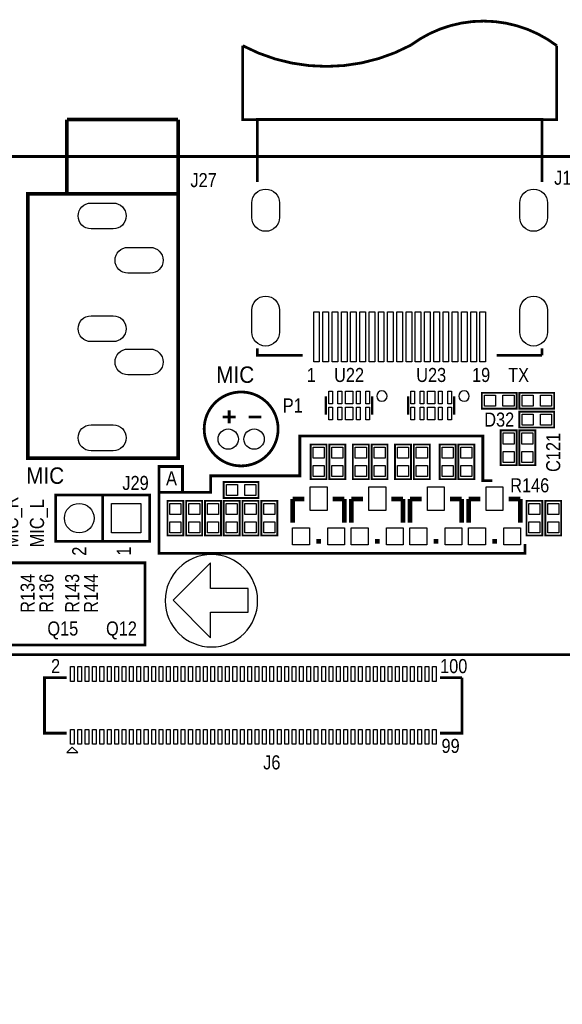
# Model space of a CAD drawing. Extents: x 0 to 133, y -5 to 106.
# Tile 7 of 9: x 46 to 76, y 50 to 103. Entities that reach past the tile are written whole.
import ezdxf
from ezdxf.enums import TextEntityAlignment as Align

# ---------------------------------------------------------------- set-up
doc = ezdxf.new("R2010")
doc.units = 0
for name, color, linetype in [('BG_OUTLINE', 1, 'CONTINUOUS'), ('BG_SILKSCREEN_TOP', 7, 'CONTINUOUS'), ('PG_SILKSCREEN_TOP', 254, 'CONTINUOUS'), ('PIN_TOP', 92, 'CONTINUOUS'), ('RD_SILKSCREEN_TOP', 7, 'CONTINUOUS')]:
    doc.layers.add(name, color=color, linetype=linetype)

msp = doc.modelspace()

# ---------------------------------------------------------------- linework, layer by layer
at = {"layer": 'BG_OUTLINE', "const_width": 0.1524}
msp.add_lwpolyline([(0, 2.999994), (0, 92.999814, -0.414214), (2.999994, 95.999808), (129.99974, 95.999808, -0.414214), (132.999734, 92.999814), (132.999734, 2.999994, -0.414214), (129.99974, 0), (2.999994, 0, -0.414214), (0, 2.999994)], format="xyb", dxfattribs=at)
at = {"layer": 'BG_SILKSCREEN_TOP', "const_width": 0.1524}
for points in [[(73.787, 75.040998), (73.787, 74.532998), (53.975, 74.532998), (53.975, 77.834998), (56.769, 77.834998), (56.769, 78.723998), (61.595, 78.723998), (61.595, 80.882998), (71.501, 80.882998), (71.501, 78.469998), (72.009, 78.469998)], [(53.975, 77.834998), (53.975, 79.231998), (55.245, 79.231998), (55.245, 77.834998)], [(36.068, 73.008998), (36.068, 74.405998), (34.798, 74.405998), (34.798, 73.008998), (37.592, 73.008998), (37.592, 74.024998), (53.213, 74.024998), (53.213, 69.579998), (34.798, 69.579998), (34.798, 73.008998)], [(79.296006, 69.051272), (13.295884, 69.051272)]]:
    msp.add_lwpolyline(points, dxfattribs=at)
at = {"layer": 'BG_SILKSCREEN_TOP'}
msp.add_lwpolyline([(56.811672, 74.472394, 1), (56.811672, 69.47215, 1)], format="xyb", close=True, dxfattribs=at)
msp.add_lwpolyline([(56.769, 72.630386), (56.769, 74.027386), (54.737, 71.995386), (56.769, 69.963386), (56.769, 71.360386), (58.801, 71.360386), (58.801, 72.630386)], close=True, dxfattribs=at)
at = {"layer": 'PG_SILKSCREEN_TOP', "const_width": 0.150012}
for points in [[(75.499874, 101.999796, 0.33328), (67.599865, 102.022097)], [(67.599865, 102.022097, -0.249814), (58.499858, 101.999796)], [(60.419996, 81.263998, 1.000001), (56.420004, 81.263973, 0.999999), (60.419996, 81.263998)]]:
    msp.add_lwpolyline(points, format="xyb", dxfattribs=at)
at = {"layer": 'PG_SILKSCREEN_TOP'}
for points, const_width in [([(75.499874, 101.999796), (75.499874, 97.999804), (58.499858, 97.999804), (58.499858, 101.999796)], 0.150012), ([(55.009796, 93.986604), (46.881796, 93.986604), (46.881796, 79.686582), (55.009796, 79.686582), (55.009796, 94.062804), (55.009796, 97.999804)], 0.2), ([(48.989996, 97.999804), (48.989996, 94.062804)], 0.2), ([(55.009796, 97.999804), (48.989996, 97.999804)], 0.2), ([(59.297062, 94.622087), (59.297062, 97.999804), (74.70267, 97.999804), (74.70267, 94.622087)], 0.1524), ([(74.70267, 97.999804), (74.70267, 95.999783), (59.297062, 95.999783), (59.297062, 97.999804)], 0.150012), ([(61.749965, 85.244381), (59.297062, 85.244381), (59.297062, 85.622105)], 0.1524), ([(74.70267, 85.244381), (72.249767, 85.244381)], 0.1524), ([(74.70267, 85.622105), (74.70267, 85.244381)], 0.1524), ([(63.012066, 82.033872), (63.012066, 83.03387)], 0.127), ([(65.511934, 82.033872), (65.511934, 83.03387)], 0.127), ([(67.457066, 82.033872), (67.457066, 83.03387)], 0.127), ([(69.956934, 82.033872), (69.956934, 83.03387)], 0.127), ([(71.4502, 83.219798), (73.3298, 83.219798), (73.3298, 82.356198), (71.4502, 82.356198), (71.4502, 83.219798)], 0.1016), ([(75.3618, 82.356198), (73.4822, 82.356198), (73.4822, 83.219798), (75.3618, 83.219798), (75.3618, 82.356198)], 0.1016), ([(57.769989, 81.563997), (57.769989, 82.263996)], 0.150012), ([(75.3618, 81.340198), (73.4822, 81.340198), (73.4822, 82.203798), (75.3618, 82.203798), (75.3618, 81.340198)], 0.1016), ([(57.420002, 81.913984), (58.120001, 81.913984)], 0.150012), ([(58.819999, 81.913984), (59.519998, 81.913984)], 0.150012), ([(72.4662, 79.308198), (72.4662, 81.187798), (73.3298, 81.187798), (73.3298, 79.308198), (72.4662, 79.308198)], 0.1016), ([(73.4822, 79.308198), (73.4822, 81.187798), (74.3458, 81.187798), (74.3458, 79.308198), (73.4822, 79.308198)], 0.1016), ([(63.0428, 80.425798), (63.0428, 78.546198), (62.1792, 78.546198), (62.1792, 80.425798), (63.0428, 80.425798)], 0.1016), ([(64.0588, 80.425798), (64.0588, 78.546198), (63.1952, 78.546198), (63.1952, 80.425798), (64.0588, 80.425798)], 0.1016), ([(65.3288, 80.425798), (65.3288, 78.546198), (64.4652, 78.546198), (64.4652, 80.425798), (65.3288, 80.425798)], 0.1016), ([(66.3448, 80.425798), (66.3448, 78.546198), (65.4812, 78.546198), (65.4812, 80.425798), (66.3448, 80.425798)], 0.1016), ([(67.6148, 80.425798), (67.6148, 78.546198), (66.7512, 78.546198), (66.7512, 80.425798), (67.6148, 80.425798)], 0.1016), ([(68.6308, 80.425798), (68.6308, 78.546198), (67.7672, 78.546198), (67.7672, 80.425798), (68.6308, 80.425798)], 0.1016), ([(70.0278, 80.425798), (70.0278, 78.546198), (69.1642, 78.546198), (69.1642, 80.425798), (70.0278, 80.425798)], 0.1016), ([(71.0438, 80.425798), (71.0438, 78.546198), (70.1802, 78.546198), (70.1802, 80.425798), (71.0438, 80.425798)], 0.1016), ([(57.4802, 78.393798), (59.3598, 78.393798), (59.3598, 77.530198), (57.4802, 77.530198), (57.4802, 78.393798)], 0.1016), ([(53.467, 75.187988), (48.387, 75.187988), (48.387, 77.688008), (53.467, 77.688008), (53.467, 75.187988)], 0.150012), ([(50.927, 75.187988), (50.927, 77.688008)], 0.150012), ([(54.4322, 75.498198), (54.4322, 77.377798), (55.2958, 77.377798), (55.2958, 75.498198), (54.4322, 75.498198)], 0.1016), ([(55.4482, 75.498198), (55.4482, 77.377798), (56.3118, 77.377798), (56.3118, 75.498198), (55.4482, 75.498198)], 0.1016), ([(56.4642, 75.498198), (56.4642, 77.377798), (57.3278, 77.377798), (57.3278, 75.498198), (56.4642, 75.498198)], 0.1016), ([(58.3438, 77.377798), (58.3438, 75.498198), (57.4802, 75.498198), (57.4802, 77.377798), (58.3438, 77.377798)], 0.1016), ([(59.3598, 77.377798), (59.3598, 75.498198), (58.4962, 75.498198), (58.4962, 77.377798), (59.3598, 77.377798)], 0.1016), ([(60.3758, 77.377798), (60.3758, 75.498198), (59.5122, 75.498198), (59.5122, 77.377798), (60.3758, 77.377798)], 0.1016), ([(61.849, 77.466698), (61.214, 77.466698)], 0.254), ([(61.214, 77.466698), (61.214, 76.196698)], 0.254), ([(63.373, 77.466698), (64.008, 77.466698)], 0.254), ([(64.008, 77.466698), (64.008, 76.196698)], 0.254), ([(65.024, 77.466698), (64.389, 77.466698)], 0.254), ([(64.389, 77.466698), (64.389, 76.196698)], 0.254), ([(66.548, 77.466698), (67.183, 77.466698)], 0.254), ([(67.183, 77.466698), (67.183, 76.196698)], 0.254), ([(68.199, 77.466698), (67.564, 77.466698)], 0.254), ([(67.564, 77.466698), (67.564, 76.196698)], 0.254), ([(69.723, 77.466698), (70.358, 77.466698)], 0.254), ([(70.358, 77.466698), (70.358, 76.196698)], 0.254), ([(71.374, 77.466698), (70.739, 77.466698)], 0.254), ([(70.739, 77.466698), (70.739, 76.196698)], 0.254), ([(72.898, 77.466698), (73.533, 77.466698)], 0.254), ([(73.533, 77.466698), (73.533, 76.196698)], 0.254), ([(74.7268, 77.377798), (74.7268, 75.498198), (73.8632, 75.498198), (73.8632, 77.377798), (74.7268, 77.377798)], 0.1016), ([(74.8792, 75.498198), (74.8792, 77.377798), (75.7428, 77.377798), (75.7428, 75.498198), (74.8792, 75.498198)], 0.1016), ([(62.484, 75.180698), (62.738, 75.180698)], 0.254), ([(65.659, 75.180698), (65.913, 75.180698)], 0.254), ([(68.834, 75.180698), (69.088, 75.180698)], 0.254), ([(72.009, 75.180698), (72.263, 75.180698)], 0.254), ([(48.979811, 67.805275), (47.779813, 67.805275), (47.779813, 64.805281), (48.979811, 64.805281)], 0.150012), ([(70.379819, 67.805275), (69.179821, 67.805275)], 0.150012), ([(69.179821, 64.805281), (70.379819, 64.805281), (70.379819, 67.805275)], 0.150012)]:
    msp.add_lwpolyline(points, dxfattribs=dict(at, const_width=const_width))
for points in [[(66.323972, 83.041998, 1), (65.756028, 83.041998, 1)], [(70.768972, 83.041998, 1), (70.201028, 83.041998, 1)]]:
    msp.add_lwpolyline(points, format="xyb", close=True, dxfattribs=at)
msp.add_lwpolyline([(48.979811, 63.75527), (49.579809, 63.75527), (49.27981, 64.055269)], close=True, dxfattribs=at)
at = {"layer": 'PIN_TOP'}
for points in [[(59.000669, 92.703396), (59.000669, 93.490796, -1), (60.499269, 93.490796), (60.499269, 92.703396, -1)], [(73.500463, 92.703396), (73.500463, 93.490796, -1), (74.999063, 93.490796), (74.999063, 92.703396, -1)], [(51.495808, 92.086582), (50.29581, 92.086582, -1), (50.29581, 93.48658), (51.495808, 93.48658, -1)], [(53.495804, 89.686486), (52.295806, 89.686486, -1), (52.295806, 91.086483), (53.495804, 91.086483, -1)], [(59.000669, 86.500183), (59.000669, 87.693983, -1), (60.499269, 87.693983), (60.499269, 86.500183, -1)], [(73.500463, 86.500183), (73.500463, 87.693983, -1), (74.999063, 87.693983), (74.999063, 86.500183, -1)], [(51.495808, 85.986493), (50.29581, 85.986493, -1), (50.29581, 87.38649), (51.495808, 87.38649, -1)], [(53.495804, 84.186598), (52.295806, 84.186598, -1), (52.295806, 85.586595), (53.495804, 85.586595, -1)], [(51.495808, 80.086581), (50.29581, 80.086581, -1), (50.29581, 81.486578), (51.495808, 81.486578, -1)]]:
    msp.add_lwpolyline(points, format="xyb", close=True, dxfattribs=at)
for points in [[(62.652173, 87.593399), (62.652173, 84.900999), (62.347373, 84.900999), (62.347373, 87.593399)], [(63.152274, 87.593399), (63.152274, 84.900999), (62.847474, 84.900999), (62.847474, 87.593399)], [(63.652171, 87.593399), (63.652171, 84.900999), (63.347371, 84.900999), (63.347371, 87.593399)], [(64.152272, 87.593399), (64.152272, 84.900999), (63.847472, 84.900999), (63.847472, 87.593399)], [(64.652169, 87.593399), (64.652169, 84.900999), (64.347369, 84.900999), (64.347369, 87.593399)], [(65.15227, 87.593399), (65.15227, 84.900999), (64.84747, 84.900999), (64.84747, 87.593399)], [(65.652167, 87.593399), (65.652167, 84.900999), (65.347367, 84.900999), (65.347367, 87.593399)], [(66.152268, 87.593399), (66.152268, 84.900999), (65.847468, 84.900999), (65.847468, 87.593399)], [(66.652165, 87.593399), (66.652165, 84.900999), (66.347365, 84.900999), (66.347365, 87.593399)], [(67.152266, 87.593399), (67.152266, 84.900999), (66.847466, 84.900999), (66.847466, 87.593399)], [(67.652367, 87.593399), (67.652367, 84.900999), (67.347567, 84.900999), (67.347567, 87.593399)], [(68.152264, 87.593399), (68.152264, 84.900999), (67.847464, 84.900999), (67.847464, 87.593399)], [(68.652365, 87.593399), (68.652365, 84.900999), (68.347565, 84.900999), (68.347565, 87.593399)], [(69.152262, 87.593399), (69.152262, 84.900999), (68.847462, 84.900999), (68.847462, 87.593399)], [(69.652363, 87.593399), (69.652363, 84.900999), (69.347563, 84.900999), (69.347563, 87.593399)], [(70.15226, 87.593399), (70.15226, 84.900999), (69.84746, 84.900999), (69.84746, 87.593399)], [(70.652361, 87.593399), (70.652361, 84.900999), (70.347561, 84.900999), (70.347561, 87.593399)], [(71.152258, 87.593399), (71.152258, 84.900999), (70.847458, 84.900999), (70.847458, 87.593399)], [(71.652359, 87.593399), (71.652359, 84.900999), (71.347559, 84.900999), (71.347559, 87.593399)], [(63.361951, 83.311365), (63.361951, 82.631407), (63.162053, 82.631407), (63.162053, 83.311365)], [(63.862077, 83.311365), (63.862077, 82.631407), (63.662179, 82.631407), (63.662179, 83.311365)], [(64.462025, 83.311365), (64.462025, 82.631407), (64.061975, 82.631407), (64.061975, 83.311365)], [(64.861821, 83.311365), (64.861821, 82.631407), (64.661923, 82.631407), (64.661923, 83.311365)], [(65.361947, 83.311365), (65.361947, 82.631407), (65.162049, 82.631407), (65.162049, 83.311365)], [(67.806951, 83.311365), (67.806951, 82.631407), (67.607053, 82.631407), (67.607053, 83.311365)], [(68.307077, 83.311365), (68.307077, 82.631407), (68.107179, 82.631407), (68.107179, 83.311365)], [(68.907025, 83.311365), (68.907025, 82.631407), (68.506975, 82.631407), (68.506975, 83.311365)], [(69.306821, 83.311365), (69.306821, 82.631407), (69.106923, 82.631407), (69.106923, 83.311365)], [(69.806947, 83.311365), (69.806947, 82.631407), (69.607049, 82.631407), (69.607049, 83.311365)], [(71.590433, 82.488303), (71.590433, 83.087693), (72.189823, 83.087693), (72.189823, 82.488303)], [(72.590177, 82.488303), (72.590177, 83.087693), (73.189567, 83.087693), (73.189567, 82.488303)], [(74.221823, 83.087693), (74.221823, 82.488303), (73.622433, 82.488303), (73.622433, 83.087693)], [(75.221567, 83.087693), (75.221567, 82.488303), (74.622177, 82.488303), (74.622177, 83.087693)], [(63.361951, 82.436589), (63.361951, 81.756631), (63.162053, 81.756631), (63.162053, 82.436589)], [(63.862077, 82.436589), (63.862077, 81.756631), (63.662179, 81.756631), (63.662179, 82.436589)], [(64.462025, 82.436589), (64.462025, 81.756631), (64.061975, 81.756631), (64.061975, 82.436589)], [(64.861821, 82.436589), (64.861821, 81.756631), (64.661923, 81.756631), (64.661923, 82.436589)], [(65.361947, 82.436589), (65.361947, 81.756631), (65.162049, 81.756631), (65.162049, 82.436589)], [(67.806951, 82.436589), (67.806951, 81.756631), (67.607053, 81.756631), (67.607053, 82.436589)], [(68.307077, 82.436589), (68.307077, 81.756631), (68.107179, 81.756631), (68.107179, 82.436589)], [(68.907025, 82.436589), (68.907025, 81.756631), (68.506975, 81.756631), (68.506975, 82.436589)], [(69.306821, 82.436589), (69.306821, 81.756631), (69.106923, 81.756631), (69.106923, 82.436589)], [(69.806947, 82.436589), (69.806947, 81.756631), (69.607049, 81.756631), (69.607049, 82.436589)], [(74.221823, 82.071693), (74.221823, 81.472303), (73.622433, 81.472303), (73.622433, 82.071693)], [(75.221567, 82.071693), (75.221567, 81.472303), (74.622177, 81.472303), (74.622177, 82.071693)], [(73.197695, 80.448175), (72.598305, 80.448175), (72.598305, 81.047565), (73.197695, 81.047565)], [(74.213695, 80.448175), (73.614305, 80.448175), (73.614305, 81.047565), (74.213695, 81.047565)], [(62.311305, 80.285565), (62.910695, 80.285565), (62.910695, 79.686175), (62.311305, 79.686175)], [(63.327305, 80.285565), (63.926695, 80.285565), (63.926695, 79.686175), (63.327305, 79.686175)], [(64.597305, 80.285565), (65.196695, 80.285565), (65.196695, 79.686175), (64.597305, 79.686175)], [(65.613305, 80.285565), (66.212695, 80.285565), (66.212695, 79.686175), (65.613305, 79.686175)], [(66.883305, 80.285565), (67.482695, 80.285565), (67.482695, 79.686175), (66.883305, 79.686175)], [(67.899305, 80.285565), (68.498695, 80.285565), (68.498695, 79.686175), (67.899305, 79.686175)], [(69.296305, 80.285565), (69.895695, 80.285565), (69.895695, 79.686175), (69.296305, 79.686175)], [(70.312305, 80.285565), (70.911695, 80.285565), (70.911695, 79.686175), (70.312305, 79.686175)], [(73.197695, 79.448431), (72.598305, 79.448431), (72.598305, 80.047821), (73.197695, 80.047821)], [(74.213695, 79.448431), (73.614305, 79.448431), (73.614305, 80.047821), (74.213695, 80.047821)], [(62.311305, 79.285821), (62.910695, 79.285821), (62.910695, 78.686431), (62.311305, 78.686431)], [(63.327305, 79.285821), (63.926695, 79.285821), (63.926695, 78.686431), (63.327305, 78.686431)], [(64.597305, 79.285821), (65.196695, 79.285821), (65.196695, 78.686431), (64.597305, 78.686431)], [(65.613305, 79.285821), (66.212695, 79.285821), (66.212695, 78.686431), (65.613305, 78.686431)], [(66.883305, 79.285821), (67.482695, 79.285821), (67.482695, 78.686431), (66.883305, 78.686431)], [(67.899305, 79.285821), (68.498695, 79.285821), (68.498695, 78.686431), (67.899305, 78.686431)], [(69.296305, 79.285821), (69.895695, 79.285821), (69.895695, 78.686431), (69.296305, 78.686431)], [(70.312305, 79.285821), (70.911695, 79.285821), (70.911695, 78.686431), (70.312305, 78.686431)], [(57.620433, 77.662303), (57.620433, 78.261693), (58.219823, 78.261693), (58.219823, 77.662303)], [(58.620177, 77.662303), (58.620177, 78.261693), (59.219567, 78.261693), (59.219567, 77.662303)], [(62.1538, 76.857098), (62.1538, 78.127098), (63.0682, 78.127098), (63.0682, 76.857098)], [(65.3288, 76.857098), (65.3288, 78.127098), (66.2432, 78.127098), (66.2432, 76.857098)], [(68.5038, 76.857098), (68.5038, 78.127098), (69.4182, 78.127098), (69.4182, 76.857098)], [(71.6788, 76.857098), (71.6788, 78.127098), (72.5932, 78.127098), (72.5932, 76.857098)], [(52.996998, 77.237996), (52.996998, 75.638), (51.397002, 75.638), (51.397002, 77.237996)], [(55.163695, 76.638175), (54.564305, 76.638175), (54.564305, 77.237565), (55.163695, 77.237565)], [(56.179695, 76.638175), (55.580305, 76.638175), (55.580305, 77.237565), (56.179695, 77.237565)], [(57.195695, 76.638175), (56.596305, 76.638175), (56.596305, 77.237565), (57.195695, 77.237565)], [(57.612305, 77.237565), (58.211695, 77.237565), (58.211695, 76.638175), (57.612305, 76.638175)], [(58.628305, 77.237565), (59.227695, 77.237565), (59.227695, 76.638175), (58.628305, 76.638175)], [(59.644305, 77.237565), (60.243695, 77.237565), (60.243695, 76.638175), (59.644305, 76.638175)], [(73.995305, 77.237565), (74.594695, 77.237565), (74.594695, 76.638175), (73.995305, 76.638175)], [(75.610695, 76.638175), (75.011305, 76.638175), (75.011305, 77.237565), (75.610695, 77.237565)], [(55.163695, 75.638431), (54.564305, 75.638431), (54.564305, 76.237821), (55.163695, 76.237821)], [(56.179695, 75.638431), (55.580305, 75.638431), (55.580305, 76.237821), (56.179695, 76.237821)], [(57.195695, 75.638431), (56.596305, 75.638431), (56.596305, 76.237821), (57.195695, 76.237821)], [(57.612305, 76.237821), (58.211695, 76.237821), (58.211695, 75.638431), (57.612305, 75.638431)], [(58.628305, 76.237821), (59.227695, 76.237821), (59.227695, 75.638431), (58.628305, 75.638431)], [(59.644305, 76.237821), (60.243695, 76.237821), (60.243695, 75.638431), (59.644305, 75.638431)], [(73.995305, 76.237821), (74.594695, 76.237821), (74.594695, 75.638431), (73.995305, 75.638431)], [(75.610695, 75.638431), (75.011305, 75.638431), (75.011305, 76.237821), (75.610695, 76.237821)], [(61.2013, 75.002898), (61.2013, 75.917298), (62.1157, 75.917298), (62.1157, 75.002898)], [(63.1063, 75.002898), (63.1063, 75.917298), (64.0207, 75.917298), (64.0207, 75.002898)], [(64.3763, 75.002898), (64.3763, 75.917298), (65.2907, 75.917298), (65.2907, 75.002898)], [(66.2813, 75.002898), (66.2813, 75.917298), (67.1957, 75.917298), (67.1957, 75.002898)], [(67.5513, 75.002898), (67.5513, 75.917298), (68.4657, 75.917298), (68.4657, 75.002898)], [(69.4563, 75.002898), (69.4563, 75.917298), (70.3707, 75.917298), (70.3707, 75.002898)], [(70.7263, 75.002898), (70.7263, 75.917298), (71.6407, 75.917298), (71.6407, 75.002898)], [(72.6313, 75.002898), (72.6313, 75.917298), (73.5457, 75.917298), (73.5457, 75.002898)], [(49.17981, 67.605275), (49.17981, 68.405273), (49.37981, 68.405273), (49.37981, 67.605275)], [(49.579809, 67.605275), (49.579809, 68.405273), (49.779809, 68.405273), (49.779809, 67.605275)], [(49.979809, 67.605275), (49.979809, 68.405273), (50.179808, 68.405273), (50.179808, 67.605275)], [(50.379808, 67.605275), (50.379808, 68.405273), (50.579807, 68.405273), (50.579807, 67.605275)], [(50.779807, 67.605275), (50.779807, 68.405273), (50.979807, 68.405273), (50.979807, 67.605275)], [(51.179806, 67.605275), (51.179806, 68.405273), (51.379806, 68.405273), (51.379806, 67.605275)], [(51.579805, 67.605275), (51.579805, 68.405273), (51.779805, 68.405273), (51.779805, 67.605275)], [(51.979805, 67.605275), (51.979805, 68.405273), (52.179804, 68.405273), (52.179804, 67.605275)], [(52.379804, 67.605275), (52.379804, 68.405273), (52.579803, 68.405273), (52.579803, 67.605275)], [(52.779828, 67.605275), (52.779828, 68.405273), (52.979828, 68.405273), (52.979828, 67.605275)], [(53.179828, 67.605275), (53.179828, 68.405273), (53.379827, 68.405273), (53.379827, 67.605275)], [(53.579827, 67.605275), (53.579827, 68.405273), (53.779826, 68.405273), (53.779826, 67.605275)], [(53.979826, 67.605275), (53.979826, 68.405273), (54.179826, 68.405273), (54.179826, 67.605275)], [(54.379825, 67.605275), (54.379825, 68.405273), (54.579825, 68.405273), (54.579825, 67.605275)], [(54.779824, 67.605275), (54.779824, 68.405273), (54.979824, 68.405273), (54.979824, 67.605275)], [(55.179824, 67.605275), (55.179824, 68.405273), (55.379823, 68.405273), (55.379823, 67.605275)], [(55.579823, 67.605275), (55.579823, 68.405273), (55.779822, 68.405273), (55.779822, 67.605275)], [(55.979822, 67.605275), (55.979822, 68.405273), (56.179822, 68.405273), (56.179822, 67.605275)], [(56.379821, 67.605275), (56.379821, 68.405273), (56.579821, 68.405273), (56.579821, 67.605275)], [(56.77982, 67.605275), (56.77982, 68.405273), (56.97982, 68.405273), (56.97982, 67.605275)], [(57.17982, 67.605275), (57.17982, 68.405273), (57.379819, 68.405273), (57.379819, 67.605275)], [(57.579819, 67.605275), (57.579819, 68.405273), (57.779818, 68.405273), (57.779818, 67.605275)], [(57.979818, 67.605275), (57.979818, 68.405273), (58.179818, 68.405273), (58.179818, 67.605275)], [(58.379817, 67.605275), (58.379817, 68.405273), (58.579817, 68.405273), (58.579817, 67.605275)], [(58.779816, 67.605275), (58.779816, 68.405273), (58.979816, 68.405273), (58.979816, 67.605275)], [(59.179816, 67.605275), (59.179816, 68.405273), (59.379815, 68.405273), (59.379815, 67.605275)], [(59.579815, 67.605275), (59.579815, 68.405273), (59.779814, 68.405273), (59.779814, 67.605275)], [(59.979814, 67.605275), (59.979814, 68.405273), (60.179814, 68.405273), (60.179814, 67.605275)], [(60.379813, 67.605275), (60.379813, 68.405273), (60.579813, 68.405273), (60.579813, 67.605275)], [(60.779812, 67.605275), (60.779812, 68.405273), (60.979812, 68.405273), (60.979812, 67.605275)], [(61.179812, 67.605275), (61.179812, 68.405273), (61.379811, 68.405273), (61.379811, 67.605275)], [(61.579811, 67.605275), (61.579811, 68.405273), (61.77981, 68.405273), (61.77981, 67.605275)], [(61.97981, 67.605275), (61.97981, 68.405273), (62.17981, 68.405273), (62.17981, 67.605275)], [(62.379809, 67.605275), (62.379809, 68.405273), (62.579809, 68.405273), (62.579809, 67.605275)], [(62.779808, 67.605275), (62.779808, 68.405273), (62.979808, 68.405273), (62.979808, 67.605275)], [(63.179808, 67.605275), (63.179808, 68.405273), (63.379807, 68.405273), (63.379807, 67.605275)], [(63.579807, 67.605275), (63.579807, 68.405273), (63.779806, 68.405273), (63.779806, 67.605275)], [(63.979806, 67.605275), (63.979806, 68.405273), (64.179806, 68.405273), (64.179806, 67.605275)], [(64.379805, 67.605275), (64.379805, 68.405273), (64.579805, 68.405273), (64.579805, 67.605275)], [(64.779804, 67.605275), (64.779804, 68.405273), (64.979804, 68.405273), (64.979804, 67.605275)], [(65.179804, 67.605275), (65.179804, 68.405273), (65.379803, 68.405273), (65.379803, 67.605275)], [(65.579828, 67.605275), (65.579828, 68.405273), (65.779828, 68.405273), (65.779828, 67.605275)], [(65.979827, 67.605275), (65.979827, 68.405273), (66.179827, 68.405273), (66.179827, 67.605275)], [(66.379827, 67.605275), (66.379827, 68.405273), (66.579826, 68.405273), (66.579826, 67.605275)], [(66.779826, 67.605275), (66.779826, 68.405273), (66.979825, 68.405273), (66.979825, 67.605275)], [(67.179825, 67.605275), (67.179825, 68.405273), (67.379825, 68.405273), (67.379825, 67.605275)], [(67.579824, 67.605275), (67.579824, 68.405273), (67.779824, 68.405273), (67.779824, 67.605275)], [(67.979823, 67.605275), (67.979823, 68.405273), (68.179823, 68.405273), (68.179823, 67.605275)], [(68.379823, 67.605275), (68.379823, 68.405273), (68.579822, 68.405273), (68.579822, 67.605275)], [(68.779822, 67.605275), (68.779822, 68.405273), (68.979821, 68.405273), (68.979821, 67.605275)], [(49.17981, 64.205282), (49.17981, 65.00528), (49.37981, 65.00528), (49.37981, 64.205282)], [(49.579809, 64.205282), (49.579809, 65.00528), (49.779809, 65.00528), (49.779809, 64.205282)], [(49.979809, 64.205282), (49.979809, 65.00528), (50.179808, 65.00528), (50.179808, 64.205282)], [(50.379808, 64.205282), (50.379808, 65.00528), (50.579807, 65.00528), (50.579807, 64.205282)], [(50.779807, 64.205282), (50.779807, 65.00528), (50.979807, 65.00528), (50.979807, 64.205282)], [(51.179806, 64.205282), (51.179806, 65.00528), (51.379806, 65.00528), (51.379806, 64.205282)], [(51.579805, 64.205282), (51.579805, 65.00528), (51.779805, 65.00528), (51.779805, 64.205282)], [(51.979805, 64.205282), (51.979805, 65.00528), (52.179804, 65.00528), (52.179804, 64.205282)], [(52.379804, 64.205282), (52.379804, 65.00528), (52.579803, 65.00528), (52.579803, 64.205282)], [(52.779828, 64.205282), (52.779828, 65.00528), (52.979828, 65.00528), (52.979828, 64.205282)], [(53.179828, 64.205282), (53.179828, 65.00528), (53.379827, 65.00528), (53.379827, 64.205282)], [(53.579827, 64.205282), (53.579827, 65.00528), (53.779826, 65.00528), (53.779826, 64.205282)], [(53.979826, 64.205282), (53.979826, 65.00528), (54.179826, 65.00528), (54.179826, 64.205282)], [(54.379825, 64.205282), (54.379825, 65.00528), (54.579825, 65.00528), (54.579825, 64.205282)], [(54.779824, 64.205282), (54.779824, 65.00528), (54.979824, 65.00528), (54.979824, 64.205282)], [(55.179824, 64.205282), (55.179824, 65.00528), (55.379823, 65.00528), (55.379823, 64.205282)], [(55.579823, 64.205282), (55.579823, 65.00528), (55.779822, 65.00528), (55.779822, 64.205282)], [(55.979822, 64.205282), (55.979822, 65.00528), (56.179822, 65.00528), (56.179822, 64.205282)], [(56.379821, 64.205282), (56.379821, 65.00528), (56.579821, 65.00528), (56.579821, 64.205282)], [(56.77982, 64.205282), (56.77982, 65.00528), (56.97982, 65.00528), (56.97982, 64.205282)], [(57.17982, 64.205282), (57.17982, 65.00528), (57.379819, 65.00528), (57.379819, 64.205282)], [(57.579819, 64.205282), (57.579819, 65.00528), (57.779818, 65.00528), (57.779818, 64.205282)], [(57.979818, 64.205282), (57.979818, 65.00528), (58.179818, 65.00528), (58.179818, 64.205282)], [(58.379817, 64.205282), (58.379817, 65.00528), (58.579817, 65.00528), (58.579817, 64.205282)], [(58.779816, 64.205282), (58.779816, 65.00528), (58.979816, 65.00528), (58.979816, 64.205282)], [(59.179816, 64.205282), (59.179816, 65.00528), (59.379815, 65.00528), (59.379815, 64.205282)], [(59.579815, 64.205282), (59.579815, 65.00528), (59.779814, 65.00528), (59.779814, 64.205282)], [(59.979814, 64.205282), (59.979814, 65.00528), (60.179814, 65.00528), (60.179814, 64.205282)], [(60.379813, 64.205282), (60.379813, 65.00528), (60.579813, 65.00528), (60.579813, 64.205282)], [(60.779812, 64.205282), (60.779812, 65.00528), (60.979812, 65.00528), (60.979812, 64.205282)], [(61.179812, 64.205282), (61.179812, 65.00528), (61.379811, 65.00528), (61.379811, 64.205282)], [(61.579811, 64.205282), (61.579811, 65.00528), (61.77981, 65.00528), (61.77981, 64.205282)], [(61.97981, 64.205282), (61.97981, 65.00528), (62.17981, 65.00528), (62.17981, 64.205282)], [(62.379809, 64.205282), (62.379809, 65.00528), (62.579809, 65.00528), (62.579809, 64.205282)], [(62.779808, 64.205282), (62.779808, 65.00528), (62.979808, 65.00528), (62.979808, 64.205282)], [(63.179808, 64.205282), (63.179808, 65.00528), (63.379807, 65.00528), (63.379807, 64.205282)], [(63.579807, 64.205282), (63.579807, 65.00528), (63.779806, 65.00528), (63.779806, 64.205282)], [(63.979806, 64.205282), (63.979806, 65.00528), (64.179806, 65.00528), (64.179806, 64.205282)], [(64.379805, 64.205282), (64.379805, 65.00528), (64.579805, 65.00528), (64.579805, 64.205282)], [(64.779804, 64.205282), (64.779804, 65.00528), (64.979804, 65.00528), (64.979804, 64.205282)], [(65.179804, 64.205282), (65.179804, 65.00528), (65.379803, 65.00528), (65.379803, 64.205282)], [(65.579828, 64.205282), (65.579828, 65.00528), (65.779828, 65.00528), (65.779828, 64.205282)], [(65.979827, 64.205282), (65.979827, 65.00528), (66.179827, 65.00528), (66.179827, 64.205282)], [(66.379827, 64.205282), (66.379827, 65.00528), (66.579826, 65.00528), (66.579826, 64.205282)], [(66.779826, 64.205282), (66.779826, 65.00528), (66.979825, 65.00528), (66.979825, 64.205282)], [(67.179825, 64.205282), (67.179825, 65.00528), (67.379825, 65.00528), (67.379825, 64.205282)], [(67.579824, 64.205282), (67.579824, 65.00528), (67.779824, 65.00528), (67.779824, 64.205282)], [(67.979823, 64.205282), (67.979823, 65.00528), (68.179823, 65.00528), (68.179823, 64.205282)], [(68.379823, 64.205282), (68.379823, 65.00528), (68.579822, 65.00528), (68.579822, 64.205282)], [(68.779822, 64.205282), (68.779822, 65.00528), (68.979821, 65.00528), (68.979821, 64.205282)]]:
    msp.add_lwpolyline(points, close=True, dxfattribs=at)
for centre, radius in [((57.720001, 80.713986), 0.549999), ((59.119999, 80.713986), 0.549999), ((49.657, 76.437998), 0.799998)]:
    msp.add_circle(centre, radius, dxfattribs=at)

# ---------------------------------------------------------------- texts
at = {"layer": 'BG_SILKSCREEN_TOP'}
for s, height, width, p in [('MIC', 0.889, 0.942857, (57.0738, 83.7565)), ('TX', 0.762, 0.866667, (72.8726, 83.803998)), ('MIC', 0.889, 0.942857, (46.7868, 78.2955)), ('A', 0.762, 0.866667, (54.356, 78.215998))]:
    msp.add_text(s, height=height, dxfattribs=dict(at, width=width)).set_placement(p)
at = {"layer": 'BG_SILKSCREEN_TOP', "width": 0.866667}
for s, p in [('MIC_R', (46.355, 74.863198)), ('MIC_L', (47.752, 74.863198))]:
    msp.add_text(s, height=0.762, rotation=90, dxfattribs=at).set_placement(p)
at = {"layer": 'PG_SILKSCREEN_TOP', "width": 0.866667}
for s, p in [('1', (61.976, 83.803998)), ('19', (70.9168, 83.803998)), ('2', (48.133, 68.055998)), ('100', (69.1896, 68.055998)), ('99', (69.2658, 63.737998))]:
    msp.add_text(s, height=0.762, dxfattribs=at).set_placement(p)
for s, p in [('2', (50.038, 74.405998)), ('1', (52.451, 74.405998))]:
    msp.add_text(s, height=0.762, rotation=90, dxfattribs=at).set_placement(p)
at = {"layer": 'RD_SILKSCREEN_TOP', "width": 0.866667}
for s, p in [('J27', (56.388, 94.344998)), ('J18', (76.073, 94.471998)), ('U22', (64.262, 83.803998)), ('U23', (68.707, 83.803998)), ('P1', (61.214, 82.152998)), ('D32', (72.39, 81.390998)), ('J29', (52.705, 77.961998)), ('R146', (74.041, 77.834998)), ('Q15', (48.768, 70.087998)), ('Q12', (51.943, 70.087998))]:
    msp.add_text(s, height=0.762, dxfattribs=at).set_placement(p, align=Align.CENTER)
for s, p in [('C121', (75.692, 79.993693)), ('R134', (47.244, 72.373693)), ('R136', (48.26, 72.373693)), ('R143', (49.657, 72.373693)), ('R144', (50.673, 72.373693))]:
    msp.add_text(s, height=0.762, rotation=90, dxfattribs=at).set_placement(p, align=Align.CENTER)
msp.add_text('J6', height=0.762, dxfattribs=at).set_placement((59.6138, 62.848998))

doc.saveas('drawing.dxf')
